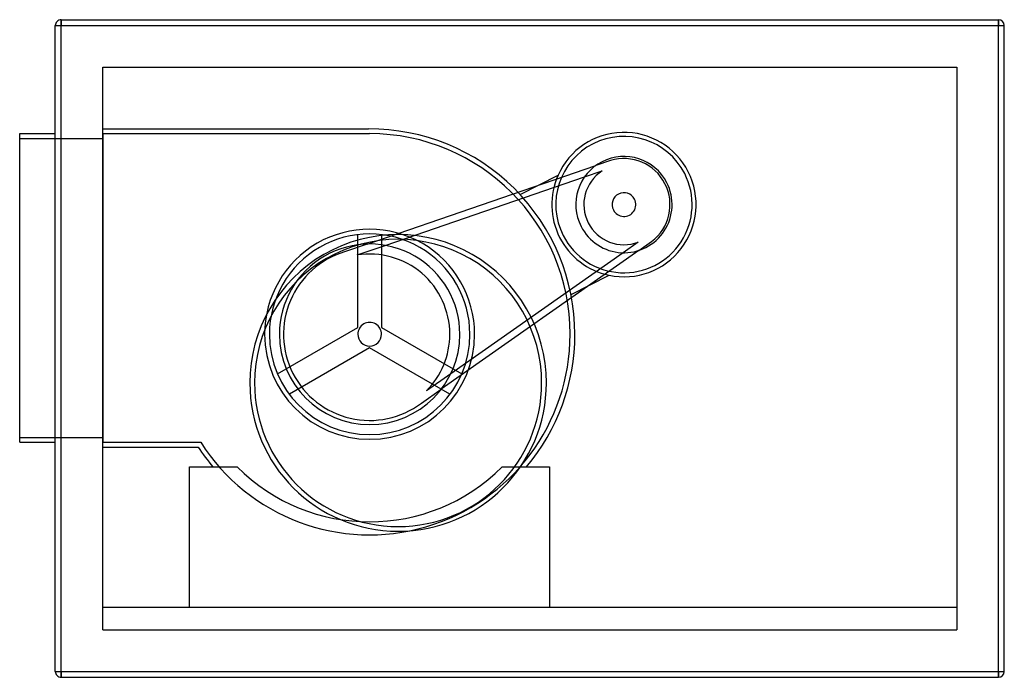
# Model space of a CAD drawing. Header units: millimetres. Extents: x -430 to 400, y -277 to 277.
import ezdxf

# ---------------------------------------------------------------- set-up
doc = ezdxf.new("R2010")
doc.units = ezdxf.units.MM
doc.layers.add('HIDDEN', color=7, linetype='Continuous')
doc.layers.add('THICK', color=7, linetype='Continuous')

msp = doc.modelspace()

# ---------------------------------------------------------------- linework, layer by layer
at = {"layer": 'HIDDEN'}
for p, q in [((-395, 277), (-395, 272)), ((-395, 277), (-395, 277)), ((395, 277), (395, 272)), ((395, 277), (395, 277)), ((-400, 272), (-395, 272)), ((-400, 272), (-400, 272)), ((-395, 272), (395, 272)), ((-395, -272), (-395, 272)), ((395, 272), (400, 272)), ((395, -272), (395, 272)), ((400, 272), (400, 272)), ((-360, 237), (-360, 237)), ((-360, -237), (-360, 237)), ((-360, 237), (360, 237)), ((360, 237), (360, -237)), ((360, 237), (360, 237)), ((-360, 185), (-360, 185)), ((-360, 185), (-136, 185)), ((-136, 185), (-136, 185)), ((-136, 185), (-136, 185)), ((-136, 185), (-136, 185)), ((-430, 181), (-430, 181)), ((-430, 177), (-360, 177)), ((-430, 177), (-430, 177)), ((-400, 181), (-400, 181)), ((-360, 181), (-135, 181)), ((-360, 181), (-360, 181)), ((-360, 181), (-360, -79)), ((-360, 177), (-360, 177)), ((-135, 181), (-135, 181)), ((68.03, 158.33), (55.55, 154.05)), ((68.03, 158.33), (68.03, 158.33)), ((-136.99, 88.02), (55.55, 154.05)), ((46.15, 144.49), (60.95, 149.57)), ((60.95, 149.57), (60.95, 149.57)), ((-121.8, 86.9), (46.15, 144.49)), ((-8.22, 129.71), (23.82, 146.03)), ((23.82, 146.03), (23.82, 146.03)), ((-8.22, 129.71), (-8.22, 129.71)), ((-145, 17.77), (-145, 95.91)), ((-145, 95.91), (-145, 95.91)), ((-125, 95.91), (-125, 17.77)), ((-125, 95.91), (-125, 95.91)), ((-136.99, 88.02), (-156.23, 81.43)), ((-145.43, 78.79), (-121.8, 86.9)), ((91.47, 89.67), (78.66, 80.68)), ((91.47, 89.67), (91.47, 89.67)), ((91.93, 82.66), (102.73, 90.24)), ((102.73, 90.24), (102.73, 90.24)), ((-156.23, 81.43), (-156.23, 81.43)), ((-145.43, 78.79), (-145.43, 78.79)), ((91.93, 82.66), (-74.67, -34.3)), ((78.66, 80.68), (-66.65, -21.34)), ((34.75, 45.38), (66.79, 61.71)), ((66.79, 61.71), (66.79, 61.71)), ((34.75, 45.38), (34.75, 45.38)), ((-212.66, -21.29), (-145, 17.77)), ((-145, 17.77), (-145, 17.77)), ((-125, 17.77), (-57.34, -21.29)), ((-125, 17.77), (-125, 17.77)), ((-135, 0.45), (-202.66, -38.61)), ((-135, 0.45), (-135, 0.45)), ((-67.34, -38.61), (-135, 0.45)), ((-212.66, -21.29), (-212.66, -21.29)), ((-66.65, -21.34), (-87.1, -35.7)), ((-57.34, -21.29), (-57.34, -21.29)), ((-202.66, -38.61), (-202.66, -38.61)), ((-91.31, -45.98), (-74.67, -34.3)), ((-87.1, -35.7), (-87.1, -35.7)), ((-67.34, -38.61), (-67.34, -38.61)), ((-91.31, -45.98), (-91.31, -45.98)), ((-430, -75), (-360, -75)), ((-430, -75), (-430, -75)), ((-430, -79), (-430, -79)), ((-400, -79), (-400, -79)), ((-360, -75), (-360, -75)), ((-360, -79), (-360, -79)), ((-360, -79), (-277.41, -79)), ((-360, -83), (-360, -83)), ((-360, -83), (-279.58, -83)), ((-279.58, -83), (-279.58, -83)), ((-277.41, -79), (-277.41, -79)), ((-286.72, -99.72), (-286.72, -99.72)), ((-286.72, -99.72), (-246.72, -99.72)), ((-286.72, -218), (-286.72, -99.72)), ((-267.09, -99.72), (-267.09, -99.72)), ((-246.72, -99.72), (-246.72, -99.72)), ((-246.72, -99.72), (-246.72, -99.72)), ((-23.28, -99.72), (-23.28, -99.72)), ((-23.28, -99.72), (-23.28, -99.72)), ((-23.28, -99.72), (16.72, -99.72)), ((-2.91, -99.72), (-2.91, -99.72)), ((16.72, -99.72), (16.72, -99.72)), ((16.72, -99.72), (16.72, -218)), ((-360, -218), (-360, -218)), ((-360, -218), (-360, -218)), ((-360, -218), (360, -218)), ((-286.72, -218), (-286.72, -218)), ((-286.72, -218), (16.72, -218)), ((-286.72, -218), (-286.72, -218)), ((-286.72, -218), (-286.72, -218)), ((16.72, -218), (16.72, -218)), ((16.72, -218), (16.72, -218)), ((16.72, -218), (16.72, -218)), ((360, -218), (360, -218)), ((360, -218), (360, -218)), ((-360, -237), (-360, -237)), ((-360, -237), (-360, -237)), ((-360, -237), (-360, -237)), ((-360, -237), (360, -237)), ((360, -237), (360, -237)), ((360, -237), (360, -237)), ((360, -237), (360, -237)), ((-400, -272), (-400, -272)), ((-400, -272), (-395, -272)), ((-395, -272), (395, -272)), ((-395, -272), (-395, -277)), ((395, -272), (400, -272)), ((395, -272), (395, -277)), ((400, -272), (400, -272)), ((-395, -277), (-395, -277)), ((395, -277), (395, -277))]:
    msp.add_line(p, q, dxfattribs=at)
for centre, radius, start, end in [((-135, 12), 173, 0, 90.33121), ((-135, 12), 169, 0, 89.99998), ((79.38, 121.23), 60.84, 27.00001, 155.94244), ((79.38, 121.23), 57.46, 27.00001, 116.99999), ((79.38, 121.23), 57.46, 27.00001, 116.99999), ((79.38, 121.23), 57.46, 116.99999, 206.99999), ((79.38, 121.23), 57.46, 116.99999, 206.99999), ((79.38, 121.23), 40.56, 27.00001, 206.99999), ((79.38, 121.23), 38.8, 27.00001, 106.99998), ((79.38, 121.23), 33.8, 123.03065, 206.99999), ((79.38, 121.23), 60.84, 155.94244, 206.99999), ((79.38, 121.23), 60.84, 155.94244, 206.99999), ((79.38, 121.23), 57.46, 206.99999, 27.00001), ((79.38, 121.23), 57.46, 206.99999, 27.00001), ((79.38, 121.23), 60.84, 258.05757, 27.00001), ((79.38, 121.23), 40.56, 206.99999, 27.00001), ((79.38, 121.23), 38.8, 306.99997, 27.00001), ((79.38, 121.23), 10, 27.00001, 206.99999), ((79.38, 121.23), 10, 206.99999, 27.00001), ((-135, 12), 88.5, 0, 180.00002), ((79.38, 121.23), 33.8, 206.99999, 290.96936), ((-111, -29), 125, 0, 180.00002), ((-111, -29), 121, 0, 180.00002), ((-135, 12), 84.5, 0, 180.00002), ((79.38, 121.23), 60.84, 206.99999, 258.05757), ((79.38, 121.23), 60.84, 206.99999, 258.05757), ((-135, 12), 76.05, 0, 180.00002), ((-135, 12), 72.6, 106.99998, 206.99999), ((-135, 12), 67.6, 0, 98.87659), ((-135, 12), 10, 0, 180.00002), ((-135, 12), 169, 212.57899, 0), ((-135, 12), 88.5, 180.00002, 0), ((-135, 12), 84.5, 180.00002, 0), ((-135, 12), 76.05, 180.00002, 0), ((-135, 12), 10, 180.00002, 0), ((-135, 12), 67.6, 315.12342, 0), ((-135, 12), 173, 319.77452, 0), ((-135, 12), 72.6, 206.99999, 307.00003), ((-111, -29), 125, 180.00002, 0), ((-111, -29), 121, 180.00002, 0), ((-135, 12), 173, 213.30756, 220.22546), ((-135, 12), 158, 225.00003, 315.00001)]:
    msp.add_arc(centre, radius, start, end, dxfattribs=at)
at = {"layer": 'THICK'}
for p, q in [((-395, 277), (395, 277)), ((-395, 272), (-395, 277)), ((395, 272), (395, 277)), ((-400, 272), (-395, 272)), ((-400, -272), (-400, 272)), ((-395, 272), (395, 272)), ((-395, -272), (-395, 272)), ((395, 272), (400, 272)), ((395, -272), (395, 272)), ((400, -272), (400, 272)), ((-430, -79), (-430, 181)), ((-430, 181), (-400, 181)), ((-430, -79), (-400, -79)), ((-400, -272), (-395, -272)), ((-395, -277), (-395, -272)), ((-395, -272), (395, -272)), ((395, -277), (395, -272)), ((395, -272), (400, -272)), ((-395, -277), (395, -277))]:
    msp.add_line(p, q, dxfattribs=at)
for centre, start, end in [((-395, 272), 89.99998, 180.00002), ((395, 272), 0, 89.99998), ((-395, -272), 180.00002, 270.00002), ((395, -272), 270.00002, 0)]:
    msp.add_arc(centre, 5, start, end, dxfattribs=at)

doc.saveas('drawing.dxf')
